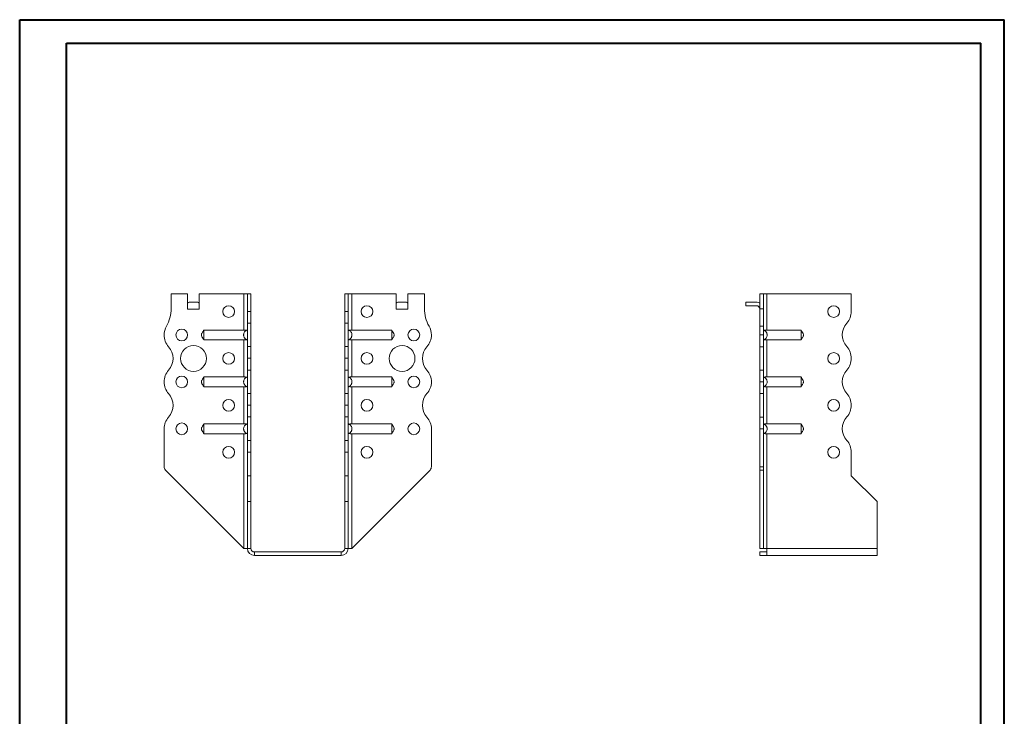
# Model space of a CAD drawing. Header units: millimetres. Extents: x 0 to 210, y 0 to 297.
# Tile 2 of 2: x 0 to 210, y 149 to 297. Entities that reach past the tile are written whole.
import ezdxf

# ---------------------------------------------------------------- set-up
doc = ezdxf.new("R2010")
doc.units = ezdxf.units.MM

msp = doc.modelspace()

# ---------------------------------------------------------------- linework, layer by layer
at = {"color": 7, "linetype": 'Continuous', "lineweight": 40}
for p, q in [((0.08, 0.21), (0.08, 297.21)), ((0.08, 297.21), (210.08, 297.21)), ((210.08, 0.21), (210.08, 297.21)), ((210.08, 292.21), (210.08, 297.21)), ((10.08, 292.21), (205.08, 292.21)), ((10.08, 5.21), (10.08, 292.21)), ((205.08, 5.21), (205.08, 292.21))]:
    msp.add_line(p, q, dxfattribs=at)
at = {"color": 7, "linetype": 'Continuous', "lineweight": 15}
for p, q in [((35.89, 238.75), (32.39, 238.75)), ((32.39, 238.75), (32.39, 235.61)), ((35.89, 235.5), (35.89, 238.75)), ((38.39, 235.5), (38.39, 238.75)), ((47.89, 238.75), (38.39, 238.75)), ((47.89, 238.75), (47.89, 231.06)), ((48.64, 238.75), (47.89, 238.75)), ((49.39, 238.75), (48.64, 238.75)), ((48.64, 235.03), (48.64, 238.75)), ((49.39, 235.03), (49.39, 238.75)), ((69.39, 238.75), (70.14, 238.75)), ((69.39, 235.03), (69.39, 238.75)), ((70.14, 235.03), (70.14, 238.75)), ((70.89, 238.75), (70.14, 238.75)), ((70.89, 231.06), (70.89, 238.75)), ((70.89, 238.75), (80.39, 238.75)), ((80.39, 235.5), (80.39, 238.75)), ((82.89, 235.5), (82.89, 238.75)), ((82.89, 238.75), (86.39, 238.75)), ((86.39, 238.75), (86.39, 235.61)), ((158.69, 238.75), (157.94, 238.75)), ((157.94, 238.75), (157.94, 235.61)), ((158.69, 238.75), (158.69, 235.61)), ((159.44, 238.75), (158.69, 238.75)), ((159.44, 231.06), (159.44, 238.75)), ((177.44, 238.75), (159.44, 238.75)), ((177.44, 235.03), (177.44, 238.75)), ((35.89, 235.5), (38.39, 235.5)), ((36.2, 237), (38.08, 237)), ((80.39, 235.5), (82.89, 235.5)), ((80.7, 237), (82.58, 237)), ((154.94, 237), (154.94, 236.25)), ((154.94, 237), (157.19, 237)), ((157.19, 236.25), (154.94, 236.25)), ((157.94, 235.61), (158.69, 235.61)), ((157.94, 231.87), (157.94, 235.61)), ((158.69, 235.61), (158.69, 231.87)), ((48.64, 235.03), (49.39, 235.03)), ((48.64, 232.53), (48.64, 235.03)), ((49.39, 235.03), (49.39, 232.53)), ((69.39, 235.03), (70.14, 235.03)), ((69.39, 232.53), (69.39, 235.03)), ((70.14, 235.03), (70.14, 232.53)), ((47.89, 231.06), (39.34, 231.06)), ((49.39, 232.53), (48.64, 232.53)), ((48.64, 232.53), (48.64, 227.53)), ((49.39, 227.53), (49.39, 232.53)), ((70.14, 232.53), (69.39, 232.53)), ((69.39, 227.53), (69.39, 232.53)), ((70.14, 227.53), (70.14, 232.53)), ((70.89, 231.06), (79.44, 231.06)), ((157.94, 230), (157.94, 231.87)), ((157.94, 231.87), (158.69, 231.87)), ((158.69, 231.87), (158.69, 230)), ((159.44, 231.06), (166.75, 231.06)), ((47.89, 228.95), (39.34, 228.95)), ((47.89, 228.95), (47.89, 221.06)), ((70.89, 228.95), (79.44, 228.95)), ((70.89, 221.06), (70.89, 228.95)), ((157.94, 230), (158.69, 230)), ((157.94, 227.5), (157.94, 230)), ((158.69, 230), (158.69, 227.5)), ((159.44, 228.95), (166.75, 228.95)), ((159.44, 221.06), (159.44, 228.95)), ((48.64, 227.53), (49.39, 227.53)), ((48.64, 225.03), (48.64, 227.53)), ((49.39, 227.53), (49.39, 225.03)), ((69.39, 227.53), (70.14, 227.53)), ((69.39, 225.03), (69.39, 227.53)), ((70.14, 227.53), (70.14, 225.03)), ((158.69, 227.5), (157.94, 227.5)), ((157.94, 222.5), (157.94, 227.5)), ((158.69, 222.5), (158.69, 227.5)), ((48.64, 225.03), (49.39, 225.03)), ((48.64, 222.53), (48.64, 225.03)), ((49.39, 225.03), (48.64, 225.03)), ((48.64, 225.03), (48.64, 225.03)), ((49.39, 225.03), (49.39, 222.53)), ((49.39, 225.03), (49.39, 225.03)), ((70.14, 225.03), (69.39, 225.03)), ((69.39, 225.03), (70.14, 225.03)), ((69.39, 222.53), (69.39, 225.03)), ((69.39, 225.03), (69.39, 225.03)), ((70.14, 225.03), (70.14, 222.53)), ((70.14, 225.03), (70.14, 225.03)), ((177.44, 225.03), (177.44, 225.03)), ((47.89, 221.06), (39.34, 221.06)), ((49.39, 222.53), (48.64, 222.53)), ((48.64, 222.53), (48.64, 217.53)), ((49.39, 217.53), (49.39, 222.53)), ((70.14, 222.53), (69.39, 222.53)), ((69.39, 217.53), (69.39, 222.53)), ((70.14, 217.53), (70.14, 222.53)), ((70.89, 221.06), (79.44, 221.06)), ((157.94, 222.5), (158.69, 222.5)), ((157.94, 220), (157.94, 222.5)), ((158.69, 222.5), (158.69, 220)), ((159.44, 221.06), (166.75, 221.06)), ((47.89, 218.95), (39.34, 218.95)), ((47.89, 218.95), (47.89, 211.06)), ((70.89, 218.95), (79.44, 218.95)), ((70.89, 211.06), (70.89, 218.95)), ((87.89, 220), (87.89, 220)), ((158.69, 220), (157.94, 220)), ((157.94, 217.5), (157.94, 220)), ((158.69, 220), (158.69, 217.5)), ((159.44, 218.95), (166.75, 218.95)), ((159.44, 211.06), (159.44, 218.95)), ((48.64, 217.53), (49.39, 217.53)), ((48.64, 215.03), (48.64, 217.53)), ((49.39, 217.53), (49.39, 215.03)), ((69.39, 217.53), (70.14, 217.53)), ((69.39, 215.03), (69.39, 217.53)), ((70.14, 217.53), (70.14, 215.03)), ((158.69, 217.5), (157.94, 217.5)), ((157.94, 212.5), (157.94, 217.5)), ((158.69, 212.5), (158.69, 217.5)), ((48.64, 215.03), (49.39, 215.03)), ((48.64, 212.53), (48.64, 215.03)), ((49.39, 215.03), (48.64, 215.03)), ((48.64, 215.03), (48.64, 215.03)), ((49.39, 215.03), (49.39, 212.53)), ((49.39, 215.03), (49.39, 215.03)), ((69.39, 215.03), (70.14, 215.03)), ((69.39, 212.53), (69.39, 215.03)), ((70.14, 215.03), (69.39, 215.03)), ((69.39, 215.03), (69.39, 215.03)), ((70.14, 215.03), (70.14, 212.53)), ((70.14, 215.03), (70.14, 215.03)), ((177.44, 215.03), (177.44, 215.03)), ((49.39, 212.53), (48.64, 212.53)), ((48.64, 212.53), (48.64, 207.53)), ((49.39, 207.53), (49.39, 212.53)), ((70.14, 212.53), (69.39, 212.53)), ((69.39, 207.53), (69.39, 212.53)), ((70.14, 207.53), (70.14, 212.53)), ((157.94, 212.5), (158.69, 212.5)), ((157.94, 210), (157.94, 212.5)), ((158.69, 212.5), (158.69, 210)), ((30.89, 210), (30.89, 201.92)), ((47.89, 211.06), (39.34, 211.06)), ((70.89, 211.06), (79.44, 211.06)), ((87.89, 210), (87.89, 201.92)), ((158.69, 210), (157.94, 210)), ((157.94, 210), (157.94, 201.92)), ((158.69, 210), (158.69, 201.92)), ((159.44, 211.06), (166.75, 211.06)), ((47.89, 208.95), (39.34, 208.95)), ((47.89, 208.95), (47.89, 184.5)), ((70.89, 208.95), (79.44, 208.95)), ((70.89, 184.5), (70.89, 208.95)), ((159.44, 208.95), (166.75, 208.95)), ((159.44, 184.5), (159.44, 208.95)), ((48.64, 207.53), (49.39, 207.53)), ((48.64, 205.03), (48.64, 207.53)), ((49.39, 207.53), (49.39, 205.03)), ((69.39, 207.53), (70.14, 207.53)), ((69.39, 205.03), (69.39, 207.53)), ((70.14, 207.53), (70.14, 205.03)), ((49.39, 205.03), (48.64, 205.03)), ((48.64, 200), (48.64, 205.03)), ((49.39, 200), (49.39, 205.03)), ((70.14, 205.03), (69.39, 205.03)), ((69.39, 200), (69.39, 205.03)), ((70.14, 200), (70.14, 205.03)), ((177.44, 200), (177.44, 205.03)), ((157.94, 201.92), (158.69, 201.92)), ((157.94, 201.21), (157.94, 201.92)), ((158.69, 201.92), (158.69, 201.21)), ((47.89, 184.5), (31.18, 201.21)), ((49.39, 200), (48.64, 200)), ((48.64, 194.5), (48.64, 200)), ((49.39, 194.5), (49.39, 200)), ((69.39, 200), (70.14, 200)), ((69.39, 194.5), (69.39, 200)), ((70.14, 194.5), (70.14, 200)), ((70.89, 184.5), (87.6, 201.21)), ((158.69, 201.21), (157.94, 201.21)), ((157.94, 184.5), (157.94, 201.21)), ((158.69, 184.5), (158.69, 201.21)), ((182.94, 194.5), (177.44, 200)), ((48.64, 194.5), (49.39, 194.5)), ((48.64, 184.5), (48.64, 194.5)), ((49.39, 184.5), (49.39, 194.5)), ((69.39, 194.5), (70.14, 194.5)), ((69.39, 184.5), (69.39, 194.5)), ((70.14, 184.5), (70.14, 194.5)), ((182.94, 184.5), (182.94, 194.5)), ((47.89, 184.5), (48.64, 184.5)), ((48.64, 184.5), (49.39, 184.5)), ((50.14, 183.75), (50.14, 183)), ((68.64, 183.75), (50.14, 183.75)), ((68.64, 183), (50.14, 183)), ((68.64, 183.75), (68.64, 183)), ((69.39, 184.5), (70.14, 184.5)), ((70.14, 184.5), (70.89, 184.5)), ((158.69, 184.5), (157.94, 184.5)), ((157.94, 183.75), (157.94, 183)), ((159.44, 183.75), (157.94, 183.75)), ((159.44, 183), (157.94, 183)), ((158.69, 184.5), (159.44, 184.5)), ((182.94, 184.5), (159.44, 184.5)), ((159.44, 184.5), (159.44, 183)), ((182.94, 183), (159.44, 183)), ((182.94, 184.5), (182.94, 183))]:
    msp.add_line(p, q, dxfattribs=at)
for centre, radius in [((44.64, 235), 1.25), ((74.14, 235), 1.25), ((173.69, 235), 1.25), ((34.64, 230), 1.25), ((84.14, 230), 1.25), ((37.14, 225), 2.75), ((81.64, 225), 2.75), ((44.64, 225), 1.25), ((74.14, 225), 1.25), ((173.69, 225), 1.25), ((34.64, 220), 1.25), ((84.14, 220), 1.25), ((44.64, 215), 1.25), ((74.14, 215), 1.25), ((173.69, 215), 1.25), ((34.64, 210), 1.25), ((84.14, 210), 1.25), ((44.64, 205), 1.25), ((74.14, 205), 1.25), ((173.69, 205), 1.25)]:
    msp.add_circle(centre, radius, dxfattribs=at)
for centre, radius, start, end in [((24.89, 235.61), 7.5, 330.0736, 0), ((93.89, 235.61), 7.5, 180, 209.9264), ((157.19, 235.5), 1.5, 60, 90), ((157.19, 235.5), 0.75, 0, 90), ((173.69, 235.03), 3.75, 318.1877, 0), ((34.64, 230), 3.75, 150.0736, 179.9591), ((84.14, 230), 3.75, 0.0409, 29.9264), ((179.28, 230.03), 3.75, 138.1877, 221.8123), ((34.64, 230), 3.75, 180, 221.8123), ((84.14, 230), 3.75, 318.1877, 0), ((29.05, 225), 3.75, 318.1863, 41.8123), ((89.73, 225), 3.75, 138.1877, 221.8196), ((173.69, 225.03), 3.75, 0, 41.8123), ((173.69, 225.03), 3.75, 318.1804, 0), ((34.64, 220), 3.75, 138.1863, 180), ((84.14, 220), 3.75, 0, 41.8196), ((179.28, 220.03), 3.75, 138.1804, 221.8123), ((34.64, 220), 3.75, 180, 221.8137), ((84.14, 220), 3.75, 318.1877, 0), ((29.05, 215), 3.75, 318.1877, 41.8137), ((89.73, 215), 3.75, 138.1877, 221.8123), ((173.69, 215.03), 3.75, 0, 41.8123), ((173.69, 215.03), 3.75, 318.1804, 0), ((34.64, 210), 3.75, 138.1877, 180), ((84.14, 210), 3.75, 0, 41.8123), ((179.28, 210.03), 3.75, 138.1804, 221.8123), ((173.69, 205.03), 3.75, 0, 41.8123), ((31.89, 201.92), 1, 180, 225), ((86.89, 201.92), 1, 315, 0), ((50.14, 184.5), 1.5, 180, 270), ((50.14, 184.5), 0.75, 180, 270), ((68.64, 184.5), 1.5, 270, 0), ((68.64, 184.5), 0.75, 270, 0)]:
    msp.add_arc(centre, radius, start, end, dxfattribs=at)
for centre, start_param, end_param in [((36.2, 235.5), 0, 0.523599), ((38.08, 235.5), 5.759587, 6.283185), ((80.7, 235.5), 0, 0.523599), ((82.58, 235.5), 5.759587, 6.283185)]:
    msp.add_ellipse(centre, major_axis=(0, 1.5), ratio=0.416667, start_param=start_param, end_param=end_param, dxfattribs=at)
for points, knots in [([(39.34, 231), (39.32, 230.96), (39.29, 230.91), (39.23, 230.81), (39.16, 230.7), (39.05, 230.54), (38.93, 230.35), (38.86, 230.16), (38.83, 230.02), (38.85, 229.87), (38.91, 229.7), (38.99, 229.56), (39.07, 229.44), (39.15, 229.32), (39.26, 229.18), (39.31, 229.07), (39.34, 229)], [0, 0, 0, 0, 0.088035, 0.117565, 0.174609, 0.245088, 0.377427, 0.438804, 0.495829, 0.551294, 0.633813, 0.71035, 0.756137, 0.810256, 0.893713, 1, 1, 1, 1]), ([(39.34, 231.06), (39.34, 231.05), (39.34, 231.03), (39.34, 230.97), (39.34, 230.94), (39.34, 230.88), (39.34, 230.84), (39.34, 230.76), (39.34, 230.71), (39.34, 230.62), (39.34, 230.57), (39.34, 230.47), (39.34, 230.41), (39.34, 230.3), (39.34, 230.24), (39.34, 230.12), (39.34, 230.06), (39.34, 229.89), (39.34, 229.77), (39.34, 229.54), (39.34, 229.44), (39.34, 229.25), (39.34, 229.17), (39.34, 229.06), (39.34, 229.03), (39.34, 228.98), (39.34, 228.96), (39.34, 228.95)], [0, 0, 0, 0, 0.0625, 0.0625, 0.125, 0.125, 0.1875, 0.1875, 0.25, 0.25, 0.3125, 0.3125, 0.375, 0.375, 0.4375, 0.4375, 0.5, 0.5, 0.625, 0.625, 0.75, 0.75, 0.875, 0.875, 0.9375, 0.9375, 1, 1, 1, 1]), ([(48.64, 228.95), (48.58, 228.96), (48.53, 228.98), (48.42, 229.03), (48.37, 229.06), (48.27, 229.13), (48.22, 229.17), (48.14, 229.25), (48.1, 229.29), (48.03, 229.39), (47.99, 229.44), (47.94, 229.54), (47.92, 229.6), (47.88, 229.71), (47.86, 229.77), (47.85, 229.88), (47.84, 229.94), (47.84, 230.06), (47.85, 230.12), (47.86, 230.24), (47.88, 230.3), (47.93, 230.47), (47.99, 230.57), (48.13, 230.76), (48.22, 230.84), (48.37, 230.94), (48.42, 230.97), (48.53, 231.03), (48.58, 231.05), (48.64, 231.06)], [0, 0, 0, 0, 0.0625, 0.0625, 0.125, 0.125, 0.1875, 0.1875, 0.25, 0.25, 0.3125, 0.3125, 0.375, 0.375, 0.4375, 0.4375, 0.5, 0.5, 0.5625, 0.5625, 0.625, 0.625, 0.75, 0.75, 0.875, 0.875, 0.9375, 0.9375, 1, 1, 1, 1]), ([(47.89, 231.06), (47.94, 231.06), (47.99, 231.06), (48.09, 231.06), (48.14, 231.05), (48.23, 231.04), (48.27, 231.03), (48.35, 231.01), (48.39, 230.99), (48.42, 230.97)], [0, 0, 0, 0, 0.25, 0.25, 0.5, 0.5, 0.75, 0.75, 1, 1, 1, 1]), ([(70.14, 228.95), (70.2, 228.96), (70.25, 228.98), (70.36, 229.03), (70.41, 229.06), (70.51, 229.13), (70.56, 229.17), (70.64, 229.25), (70.68, 229.29), (70.75, 229.39), (70.79, 229.44), (70.84, 229.54), (70.86, 229.6), (70.9, 229.71), (70.92, 229.77), (70.94, 229.88), (70.94, 229.94), (70.94, 230.06), (70.94, 230.12), (70.92, 230.24), (70.9, 230.3), (70.85, 230.47), (70.79, 230.57), (70.65, 230.76), (70.56, 230.84), (70.41, 230.94), (70.36, 230.97), (70.25, 231.03), (70.2, 231.05), (70.14, 231.06)], [0, 0, 0, 0, 0.0625, 0.0625, 0.125, 0.125, 0.1875, 0.1875, 0.25, 0.25, 0.3125, 0.3125, 0.375, 0.375, 0.4375, 0.4375, 0.5, 0.5, 0.5625, 0.5625, 0.625, 0.625, 0.75, 0.75, 0.875, 0.875, 0.9375, 0.9375, 1, 1, 1, 1]), ([(70.89, 231.06), (70.84, 231.06), (70.79, 231.06), (70.69, 231.06), (70.64, 231.05), (70.55, 231.04), (70.51, 231.03), (70.43, 231.01), (70.39, 230.99), (70.36, 230.97)], [0, 0, 0, 0, 0.25, 0.25, 0.5, 0.5, 0.75, 0.75, 1, 1, 1, 1]), ([(79.44, 231.06), (79.44, 231.05), (79.44, 231.03), (79.44, 230.97), (79.44, 230.94), (79.44, 230.88), (79.44, 230.84), (79.44, 230.76), (79.44, 230.71), (79.44, 230.62), (79.44, 230.57), (79.44, 230.47), (79.44, 230.41), (79.44, 230.3), (79.44, 230.24), (79.44, 230.12), (79.44, 230.06), (79.44, 229.89), (79.44, 229.77), (79.44, 229.54), (79.44, 229.44), (79.44, 229.25), (79.44, 229.17), (79.44, 229.06), (79.44, 229.03), (79.44, 228.98), (79.44, 228.96), (79.44, 228.95)], [0, 0, 0, 0, 0.0625, 0.0625, 0.125, 0.125, 0.1875, 0.1875, 0.25, 0.25, 0.3125, 0.3125, 0.375, 0.375, 0.4375, 0.4375, 0.5, 0.5, 0.625, 0.625, 0.75, 0.75, 0.875, 0.875, 0.9375, 0.9375, 1, 1, 1, 1]), ([(79.44, 229), (79.46, 229.04), (79.49, 229.1), (79.55, 229.2), (79.62, 229.3), (79.73, 229.47), (79.85, 229.65), (79.92, 229.84), (79.95, 229.98), (79.93, 230.14), (79.87, 230.31), (79.79, 230.45), (79.71, 230.57), (79.63, 230.69), (79.52, 230.83), (79.47, 230.94), (79.44, 231)], [0, 0, 0, 0, 0.088017, 0.117526, 0.174541, 0.245017, 0.377378, 0.438765, 0.495795, 0.551262, 0.633788, 0.71033, 0.75612, 0.810243, 0.893705, 1, 1, 1, 1]), ([(158.69, 231.06), (158.74, 231.05), (158.8, 231.03), (158.91, 230.97), (158.96, 230.94), (159.06, 230.88), (159.1, 230.84), (159.19, 230.76), (159.23, 230.71), (159.3, 230.62), (159.33, 230.57), (159.39, 230.47), (159.41, 230.41), (159.45, 230.3), (159.46, 230.24), (159.48, 230.12), (159.49, 230.06), (159.49, 229.89), (159.47, 229.77), (159.39, 229.54), (159.34, 229.44), (159.19, 229.25), (159.11, 229.17), (158.96, 229.06), (158.91, 229.03), (158.8, 228.98), (158.74, 228.96), (158.69, 228.95)], [0, 0, 0, 0, 0.0625, 0.0625, 0.125, 0.125, 0.1875, 0.1875, 0.25, 0.25, 0.3125, 0.3125, 0.375, 0.375, 0.4375, 0.4375, 0.5, 0.5, 0.625, 0.625, 0.75, 0.75, 0.875, 0.875, 0.9375, 0.9375, 1, 1, 1, 1]), ([(158.91, 230.97), (158.94, 230.99), (158.98, 231.01), (159.06, 231.03), (159.1, 231.04), (159.24, 231.06), (159.34, 231.06), (159.44, 231.06)], [0, 0, 0, 0, 0.25, 0.25, 0.5, 0.5, 1, 1, 1, 1]), ([(166.75, 228.95), (166.75, 228.96), (166.75, 228.98), (166.75, 229.03), (166.75, 229.06), (166.75, 229.13), (166.75, 229.17), (166.75, 229.25), (166.75, 229.29), (166.75, 229.39), (166.75, 229.44), (166.75, 229.54), (166.75, 229.6), (166.75, 229.71), (166.75, 229.77), (166.75, 229.88), (166.75, 229.94), (166.75, 230.06), (166.75, 230.12), (166.75, 230.24), (166.75, 230.3), (166.75, 230.47), (166.75, 230.57), (166.75, 230.76), (166.75, 230.84), (166.75, 230.94), (166.75, 230.97), (166.75, 231.03), (166.75, 231.05), (166.75, 231.06)], [0, 0, 0, 0, 0.0625, 0.0625, 0.125, 0.125, 0.1875, 0.1875, 0.25, 0.25, 0.3125, 0.3125, 0.375, 0.375, 0.4375, 0.4375, 0.5, 0.5, 0.5625, 0.5625, 0.625, 0.625, 0.75, 0.75, 0.875, 0.875, 0.9375, 0.9375, 1, 1, 1, 1]), ([(166.75, 229), (166.77, 229.04), (166.8, 229.1), (166.86, 229.2), (166.93, 229.3), (167.04, 229.47), (167.16, 229.65), (167.23, 229.84), (167.26, 229.98), (167.24, 230.14), (167.18, 230.31), (167.1, 230.45), (167.02, 230.57), (166.94, 230.69), (166.83, 230.83), (166.78, 230.94), (166.75, 231)], [0, 0, 0, 0, 0.088035, 0.117565, 0.174609, 0.245088, 0.377427, 0.438805, 0.49583, 0.551293, 0.633813, 0.710351, 0.756137, 0.810257, 0.893713, 1, 1, 1, 1]), ([(48.42, 229.03), (48.39, 229.02), (48.35, 229), (48.27, 228.98), (48.23, 228.97), (48.09, 228.95), (47.99, 228.95), (47.89, 228.95)], [0, 0, 0, 0, 0.25, 0.25, 0.5, 0.5, 1, 1, 1, 1]), ([(70.36, 229.03), (70.39, 229.02), (70.43, 229), (70.51, 228.98), (70.55, 228.97), (70.69, 228.95), (70.79, 228.95), (70.89, 228.95)], [0, 0, 0, 0, 0.25, 0.25, 0.5, 0.5, 1, 1, 1, 1]), ([(159.44, 228.95), (159.39, 228.95), (159.34, 228.95), (159.24, 228.95), (159.19, 228.96), (159.1, 228.97), (159.06, 228.98), (158.98, 229), (158.94, 229.02), (158.91, 229.03)], [0, 0, 0, 0, 0.25, 0.25, 0.5, 0.5, 0.75, 0.75, 1, 1, 1, 1]), ([(39.34, 221), (39.32, 220.96), (39.29, 220.91), (39.23, 220.81), (39.16, 220.7), (39.05, 220.54), (38.93, 220.35), (38.86, 220.16), (38.83, 220.02), (38.85, 219.87), (38.91, 219.7), (38.99, 219.56), (39.07, 219.44), (39.15, 219.32), (39.26, 219.18), (39.31, 219.07), (39.34, 219)], [0, 0, 0, 0, 0.088034, 0.117564, 0.174608, 0.245087, 0.377426, 0.438805, 0.495829, 0.551294, 0.633814, 0.710351, 0.756138, 0.810257, 0.893714, 1, 1, 1, 1]), ([(39.34, 221.06), (39.34, 221.05), (39.34, 221.03), (39.34, 220.97), (39.34, 220.94), (39.34, 220.88), (39.34, 220.84), (39.34, 220.76), (39.34, 220.71), (39.34, 220.62), (39.34, 220.57), (39.34, 220.47), (39.34, 220.41), (39.34, 220.3), (39.34, 220.24), (39.34, 220.12), (39.34, 220.06), (39.34, 219.89), (39.34, 219.77), (39.34, 219.54), (39.34, 219.44), (39.34, 219.25), (39.34, 219.17), (39.34, 219.06), (39.34, 219.03), (39.34, 218.98), (39.34, 218.96), (39.34, 218.95)], [0, 0, 0, 0, 0.0625, 0.0625, 0.125, 0.125, 0.1875, 0.1875, 0.25, 0.25, 0.3125, 0.3125, 0.375, 0.375, 0.4375, 0.4375, 0.5, 0.5, 0.625, 0.625, 0.75, 0.75, 0.875, 0.875, 0.9375, 0.9375, 1, 1, 1, 1]), ([(48.64, 218.95), (48.58, 218.96), (48.53, 218.98), (48.42, 219.03), (48.37, 219.06), (48.27, 219.13), (48.22, 219.17), (48.14, 219.25), (48.1, 219.29), (48.03, 219.39), (47.99, 219.44), (47.94, 219.54), (47.92, 219.6), (47.88, 219.71), (47.86, 219.77), (47.85, 219.88), (47.84, 219.94), (47.84, 220.06), (47.85, 220.12), (47.86, 220.24), (47.88, 220.3), (47.93, 220.47), (47.99, 220.57), (48.13, 220.76), (48.22, 220.84), (48.37, 220.94), (48.42, 220.97), (48.53, 221.03), (48.58, 221.05), (48.64, 221.06)], [0, 0, 0, 0, 0.0625, 0.0625, 0.125, 0.125, 0.1875, 0.1875, 0.25, 0.25, 0.3125, 0.3125, 0.375, 0.375, 0.4375, 0.4375, 0.5, 0.5, 0.5625, 0.5625, 0.625, 0.625, 0.75, 0.75, 0.875, 0.875, 0.9375, 0.9375, 1, 1, 1, 1]), ([(47.89, 221.06), (47.94, 221.06), (47.99, 221.06), (48.09, 221.06), (48.14, 221.05), (48.23, 221.04), (48.27, 221.03), (48.35, 221.01), (48.39, 220.99), (48.42, 220.97)], [0, 0, 0, 0, 0.25, 0.25, 0.5, 0.5, 0.75, 0.75, 1, 1, 1, 1]), ([(70.14, 218.95), (70.2, 218.96), (70.25, 218.98), (70.36, 219.03), (70.41, 219.06), (70.51, 219.13), (70.56, 219.17), (70.64, 219.25), (70.68, 219.29), (70.75, 219.39), (70.79, 219.44), (70.84, 219.54), (70.86, 219.6), (70.9, 219.71), (70.92, 219.77), (70.94, 219.88), (70.94, 219.94), (70.94, 220.06), (70.94, 220.12), (70.92, 220.24), (70.9, 220.3), (70.85, 220.47), (70.79, 220.57), (70.65, 220.76), (70.56, 220.84), (70.41, 220.94), (70.36, 220.97), (70.25, 221.03), (70.2, 221.05), (70.14, 221.06)], [0, 0, 0, 0, 0.0625, 0.0625, 0.125, 0.125, 0.1875, 0.1875, 0.25, 0.25, 0.3125, 0.3125, 0.375, 0.375, 0.4375, 0.4375, 0.5, 0.5, 0.5625, 0.5625, 0.625, 0.625, 0.75, 0.75, 0.875, 0.875, 0.9375, 0.9375, 1, 1, 1, 1]), ([(70.89, 221.06), (70.84, 221.06), (70.79, 221.06), (70.69, 221.06), (70.64, 221.05), (70.55, 221.04), (70.51, 221.03), (70.43, 221.01), (70.39, 220.99), (70.36, 220.97)], [0, 0, 0, 0, 0.25, 0.25, 0.5, 0.5, 0.75, 0.75, 1, 1, 1, 1]), ([(79.44, 221.06), (79.44, 221.05), (79.44, 221.03), (79.44, 220.97), (79.44, 220.94), (79.44, 220.88), (79.44, 220.84), (79.44, 220.76), (79.44, 220.71), (79.44, 220.62), (79.44, 220.57), (79.44, 220.47), (79.44, 220.41), (79.44, 220.3), (79.44, 220.24), (79.44, 220.12), (79.44, 220.06), (79.44, 219.89), (79.44, 219.77), (79.44, 219.54), (79.44, 219.44), (79.44, 219.25), (79.44, 219.17), (79.44, 219.06), (79.44, 219.03), (79.44, 218.98), (79.44, 218.96), (79.44, 218.95)], [0, 0, 0, 0, 0.0625, 0.0625, 0.125, 0.125, 0.1875, 0.1875, 0.25, 0.25, 0.3125, 0.3125, 0.375, 0.375, 0.4375, 0.4375, 0.5, 0.5, 0.625, 0.625, 0.75, 0.75, 0.875, 0.875, 0.9375, 0.9375, 1, 1, 1, 1]), ([(79.44, 219), (79.46, 219.04), (79.49, 219.1), (79.55, 219.2), (79.62, 219.3), (79.73, 219.47), (79.85, 219.65), (79.92, 219.84), (79.95, 219.98), (79.93, 220.14), (79.87, 220.31), (79.79, 220.45), (79.71, 220.57), (79.63, 220.69), (79.52, 220.83), (79.47, 220.94), (79.44, 221)], [0, 0, 0, 0, 0.088016, 0.117526, 0.17454, 0.245016, 0.377378, 0.438765, 0.495794, 0.551263, 0.633787, 0.710331, 0.75612, 0.810244, 0.893706, 1, 1, 1, 1]), ([(158.69, 221.06), (158.74, 221.05), (158.8, 221.03), (158.91, 220.97), (158.96, 220.94), (159.06, 220.88), (159.1, 220.84), (159.19, 220.76), (159.23, 220.71), (159.3, 220.62), (159.33, 220.57), (159.39, 220.47), (159.41, 220.41), (159.45, 220.3), (159.46, 220.24), (159.48, 220.12), (159.49, 220.06), (159.49, 219.89), (159.47, 219.77), (159.39, 219.54), (159.34, 219.44), (159.19, 219.25), (159.11, 219.17), (158.96, 219.06), (158.91, 219.03), (158.8, 218.98), (158.74, 218.96), (158.69, 218.95)], [0, 0, 0, 0, 0.0625, 0.0625, 0.125, 0.125, 0.1875, 0.1875, 0.25, 0.25, 0.3125, 0.3125, 0.375, 0.375, 0.4375, 0.4375, 0.5, 0.5, 0.625, 0.625, 0.75, 0.75, 0.875, 0.875, 0.9375, 0.9375, 1, 1, 1, 1]), ([(158.91, 220.97), (158.94, 220.99), (158.98, 221.01), (159.06, 221.03), (159.1, 221.04), (159.24, 221.06), (159.34, 221.06), (159.44, 221.06)], [0, 0, 0, 0, 0.25, 0.25, 0.5, 0.5, 1, 1, 1, 1]), ([(166.75, 218.95), (166.75, 218.96), (166.75, 218.98), (166.75, 219.03), (166.75, 219.06), (166.75, 219.13), (166.75, 219.17), (166.75, 219.25), (166.75, 219.29), (166.75, 219.39), (166.75, 219.44), (166.75, 219.54), (166.75, 219.6), (166.75, 219.71), (166.75, 219.77), (166.75, 219.88), (166.75, 219.94), (166.75, 220.06), (166.75, 220.12), (166.75, 220.24), (166.75, 220.3), (166.75, 220.47), (166.75, 220.57), (166.75, 220.76), (166.75, 220.84), (166.75, 220.94), (166.75, 220.97), (166.75, 221.03), (166.75, 221.05), (166.75, 221.06)], [0, 0, 0, 0, 0.0625, 0.0625, 0.125, 0.125, 0.1875, 0.1875, 0.25, 0.25, 0.3125, 0.3125, 0.375, 0.375, 0.4375, 0.4375, 0.5, 0.5, 0.5625, 0.5625, 0.625, 0.625, 0.75, 0.75, 0.875, 0.875, 0.9375, 0.9375, 1, 1, 1, 1]), ([(166.75, 219), (166.77, 219.04), (166.8, 219.1), (166.86, 219.2), (166.93, 219.3), (167.04, 219.47), (167.16, 219.65), (167.23, 219.84), (167.26, 219.98), (167.24, 220.14), (167.18, 220.31), (167.1, 220.45), (167.02, 220.57), (166.94, 220.69), (166.83, 220.83), (166.78, 220.94), (166.75, 221)], [0, 0, 0, 0, 0.088034, 0.117564, 0.174608, 0.245087, 0.377426, 0.438805, 0.495829, 0.551294, 0.633812, 0.710351, 0.756136, 0.810257, 0.893713, 1, 1, 1, 1]), ([(48.42, 219.03), (48.39, 219.02), (48.35, 219), (48.27, 218.98), (48.23, 218.97), (48.09, 218.95), (47.99, 218.95), (47.89, 218.95)], [0, 0, 0, 0, 0.25, 0.25, 0.5, 0.5, 1, 1, 1, 1]), ([(70.36, 219.03), (70.39, 219.02), (70.43, 219), (70.51, 218.98), (70.55, 218.97), (70.69, 218.95), (70.79, 218.95), (70.89, 218.95)], [0, 0, 0, 0, 0.25, 0.25, 0.5, 0.5, 1, 1, 1, 1]), ([(159.44, 218.95), (159.39, 218.95), (159.34, 218.95), (159.24, 218.95), (159.19, 218.96), (159.1, 218.97), (159.06, 218.98), (158.98, 219), (158.94, 219.02), (158.91, 219.03)], [0, 0, 0, 0, 0.25, 0.25, 0.5, 0.5, 0.75, 0.75, 1, 1, 1, 1]), ([(39.34, 211), (39.32, 210.96), (39.29, 210.91), (39.23, 210.81), (39.16, 210.7), (39.05, 210.54), (38.93, 210.35), (38.86, 210.16), (38.83, 210.02), (38.85, 209.87), (38.91, 209.7), (38.99, 209.56), (39.07, 209.44), (39.15, 209.32), (39.26, 209.18), (39.31, 209.07), (39.34, 209)], [0, 0, 0, 0, 0.088035, 0.117565, 0.174608, 0.245088, 0.377427, 0.438805, 0.495829, 0.551294, 0.633813, 0.710351, 0.756137, 0.810257, 0.893714, 1, 1, 1, 1]), ([(39.34, 211.06), (39.34, 211.05), (39.34, 211.03), (39.34, 210.97), (39.34, 210.94), (39.34, 210.88), (39.34, 210.84), (39.34, 210.76), (39.34, 210.71), (39.34, 210.62), (39.34, 210.57), (39.34, 210.47), (39.34, 210.41), (39.34, 210.3), (39.34, 210.24), (39.34, 210.12), (39.34, 210.06), (39.34, 209.89), (39.34, 209.77), (39.34, 209.54), (39.34, 209.44), (39.34, 209.25), (39.34, 209.17), (39.34, 209.06), (39.34, 209.03), (39.34, 208.98), (39.34, 208.96), (39.34, 208.95)], [0, 0, 0, 0, 0.0625, 0.0625, 0.125, 0.125, 0.1875, 0.1875, 0.25, 0.25, 0.3125, 0.3125, 0.375, 0.375, 0.4375, 0.4375, 0.5, 0.5, 0.625, 0.625, 0.75, 0.75, 0.875, 0.875, 0.9375, 0.9375, 1, 1, 1, 1]), ([(48.64, 208.95), (48.58, 208.96), (48.53, 208.98), (48.42, 209.03), (48.37, 209.06), (48.27, 209.13), (48.22, 209.17), (48.14, 209.25), (48.1, 209.29), (48.03, 209.39), (47.99, 209.44), (47.94, 209.54), (47.92, 209.6), (47.88, 209.71), (47.86, 209.77), (47.85, 209.88), (47.84, 209.94), (47.84, 210.06), (47.85, 210.12), (47.86, 210.24), (47.88, 210.3), (47.93, 210.47), (47.99, 210.57), (48.13, 210.76), (48.22, 210.84), (48.37, 210.94), (48.42, 210.97), (48.53, 211.03), (48.58, 211.05), (48.64, 211.06)], [0, 0, 0, 0, 0.0625, 0.0625, 0.125, 0.125, 0.1875, 0.1875, 0.25, 0.25, 0.3125, 0.3125, 0.375, 0.375, 0.4375, 0.4375, 0.5, 0.5, 0.5625, 0.5625, 0.625, 0.625, 0.75, 0.75, 0.875, 0.875, 0.9375, 0.9375, 1, 1, 1, 1]), ([(47.89, 211.06), (47.94, 211.06), (47.99, 211.06), (48.09, 211.06), (48.14, 211.05), (48.23, 211.04), (48.27, 211.03), (48.35, 211.01), (48.39, 210.99), (48.42, 210.97)], [0, 0, 0, 0, 0.25, 0.25, 0.5, 0.5, 0.75, 0.75, 1, 1, 1, 1]), ([(70.14, 208.95), (70.2, 208.96), (70.25, 208.98), (70.36, 209.03), (70.41, 209.06), (70.51, 209.13), (70.56, 209.17), (70.64, 209.25), (70.68, 209.29), (70.75, 209.39), (70.79, 209.44), (70.84, 209.54), (70.86, 209.6), (70.9, 209.71), (70.92, 209.77), (70.94, 209.88), (70.94, 209.94), (70.94, 210.06), (70.94, 210.12), (70.92, 210.24), (70.9, 210.3), (70.85, 210.47), (70.79, 210.57), (70.65, 210.76), (70.56, 210.84), (70.41, 210.94), (70.36, 210.97), (70.25, 211.03), (70.2, 211.05), (70.14, 211.06)], [0, 0, 0, 0, 0.0625, 0.0625, 0.125, 0.125, 0.1875, 0.1875, 0.25, 0.25, 0.3125, 0.3125, 0.375, 0.375, 0.4375, 0.4375, 0.5, 0.5, 0.5625, 0.5625, 0.625, 0.625, 0.75, 0.75, 0.875, 0.875, 0.9375, 0.9375, 1, 1, 1, 1]), ([(70.89, 211.06), (70.84, 211.06), (70.79, 211.06), (70.69, 211.06), (70.64, 211.05), (70.55, 211.04), (70.51, 211.03), (70.43, 211.01), (70.39, 210.99), (70.36, 210.97)], [0, 0, 0, 0, 0.25, 0.25, 0.5, 0.5, 0.75, 0.75, 1, 1, 1, 1]), ([(79.44, 211.06), (79.44, 211.05), (79.44, 211.03), (79.44, 210.97), (79.44, 210.94), (79.44, 210.88), (79.44, 210.84), (79.44, 210.76), (79.44, 210.71), (79.44, 210.62), (79.44, 210.57), (79.44, 210.47), (79.44, 210.41), (79.44, 210.3), (79.44, 210.24), (79.44, 210.12), (79.44, 210.06), (79.44, 209.89), (79.44, 209.77), (79.44, 209.54), (79.44, 209.44), (79.44, 209.25), (79.44, 209.17), (79.44, 209.06), (79.44, 209.03), (79.44, 208.98), (79.44, 208.96), (79.44, 208.95)], [0, 0, 0, 0, 0.0625, 0.0625, 0.125, 0.125, 0.1875, 0.1875, 0.25, 0.25, 0.3125, 0.3125, 0.375, 0.375, 0.4375, 0.4375, 0.5, 0.5, 0.625, 0.625, 0.75, 0.75, 0.875, 0.875, 0.9375, 0.9375, 1, 1, 1, 1]), ([(79.44, 209), (79.46, 209.04), (79.49, 209.1), (79.55, 209.2), (79.62, 209.3), (79.73, 209.47), (79.85, 209.65), (79.92, 209.84), (79.95, 209.98), (79.93, 210.14), (79.87, 210.31), (79.79, 210.45), (79.71, 210.57), (79.63, 210.69), (79.52, 210.83), (79.47, 210.94), (79.44, 211)], [0, 0, 0, 0, 0.088016, 0.117526, 0.17454, 0.245016, 0.377378, 0.438765, 0.495794, 0.551263, 0.633788, 0.710331, 0.75612, 0.810243, 0.893706, 1, 1, 1, 1]), ([(158.69, 211.06), (158.74, 211.05), (158.8, 211.03), (158.91, 210.97), (158.96, 210.94), (159.06, 210.88), (159.1, 210.84), (159.19, 210.76), (159.23, 210.71), (159.3, 210.62), (159.33, 210.57), (159.39, 210.47), (159.41, 210.41), (159.45, 210.3), (159.46, 210.24), (159.48, 210.12), (159.49, 210.06), (159.49, 209.89), (159.47, 209.77), (159.39, 209.54), (159.34, 209.44), (159.19, 209.25), (159.11, 209.17), (158.96, 209.06), (158.91, 209.03), (158.8, 208.98), (158.74, 208.96), (158.69, 208.95)], [0, 0, 0, 0, 0.0625, 0.0625, 0.125, 0.125, 0.1875, 0.1875, 0.25, 0.25, 0.3125, 0.3125, 0.375, 0.375, 0.4375, 0.4375, 0.5, 0.5, 0.625, 0.625, 0.75, 0.75, 0.875, 0.875, 0.9375, 0.9375, 1, 1, 1, 1]), ([(158.91, 210.97), (158.94, 210.99), (158.98, 211.01), (159.06, 211.03), (159.1, 211.04), (159.24, 211.06), (159.34, 211.06), (159.44, 211.06)], [0, 0, 0, 0, 0.25, 0.25, 0.5, 0.5, 1, 1, 1, 1]), ([(166.75, 208.95), (166.75, 208.96), (166.75, 208.98), (166.75, 209.03), (166.75, 209.06), (166.75, 209.13), (166.75, 209.17), (166.75, 209.25), (166.75, 209.29), (166.75, 209.39), (166.75, 209.44), (166.75, 209.54), (166.75, 209.6), (166.75, 209.71), (166.75, 209.77), (166.75, 209.88), (166.75, 209.94), (166.75, 210.06), (166.75, 210.12), (166.75, 210.24), (166.75, 210.3), (166.75, 210.47), (166.75, 210.57), (166.75, 210.76), (166.75, 210.84), (166.75, 210.94), (166.75, 210.97), (166.75, 211.03), (166.75, 211.05), (166.75, 211.06)], [0, 0, 0, 0, 0.0625, 0.0625, 0.125, 0.125, 0.1875, 0.1875, 0.25, 0.25, 0.3125, 0.3125, 0.375, 0.375, 0.4375, 0.4375, 0.5, 0.5, 0.5625, 0.5625, 0.625, 0.625, 0.75, 0.75, 0.875, 0.875, 0.9375, 0.9375, 1, 1, 1, 1]), ([(166.75, 209), (166.77, 209.04), (166.8, 209.1), (166.86, 209.2), (166.93, 209.3), (167.04, 209.47), (167.16, 209.65), (167.23, 209.84), (167.26, 209.98), (167.24, 210.14), (167.18, 210.31), (167.1, 210.45), (167.02, 210.57), (166.94, 210.69), (166.83, 210.83), (166.78, 210.94), (166.75, 211)], [0, 0, 0, 0, 0.088035, 0.117565, 0.174608, 0.245088, 0.377426, 0.438805, 0.495829, 0.551294, 0.633813, 0.71035, 0.756136, 0.810256, 0.893713, 1, 1, 1, 1]), ([(48.42, 209.03), (48.39, 209.02), (48.35, 209), (48.27, 208.98), (48.23, 208.97), (48.09, 208.95), (47.99, 208.95), (47.89, 208.95)], [0, 0, 0, 0, 0.25, 0.25, 0.5, 0.5, 1, 1, 1, 1]), ([(70.36, 209.03), (70.39, 209.02), (70.43, 209), (70.51, 208.98), (70.55, 208.97), (70.69, 208.95), (70.79, 208.95), (70.89, 208.95)], [0, 0, 0, 0, 0.25, 0.25, 0.5, 0.5, 1, 1, 1, 1]), ([(159.44, 208.95), (159.39, 208.95), (159.34, 208.95), (159.24, 208.95), (159.19, 208.96), (159.1, 208.97), (159.06, 208.98), (158.98, 209), (158.94, 209.02), (158.91, 209.03)], [0, 0, 0, 0, 0.25, 0.25, 0.5, 0.5, 0.75, 0.75, 1, 1, 1, 1])]:
    msp.add_open_spline(points, degree=3, knots=knots, dxfattribs=at)

doc.saveas('drawing.dxf')
